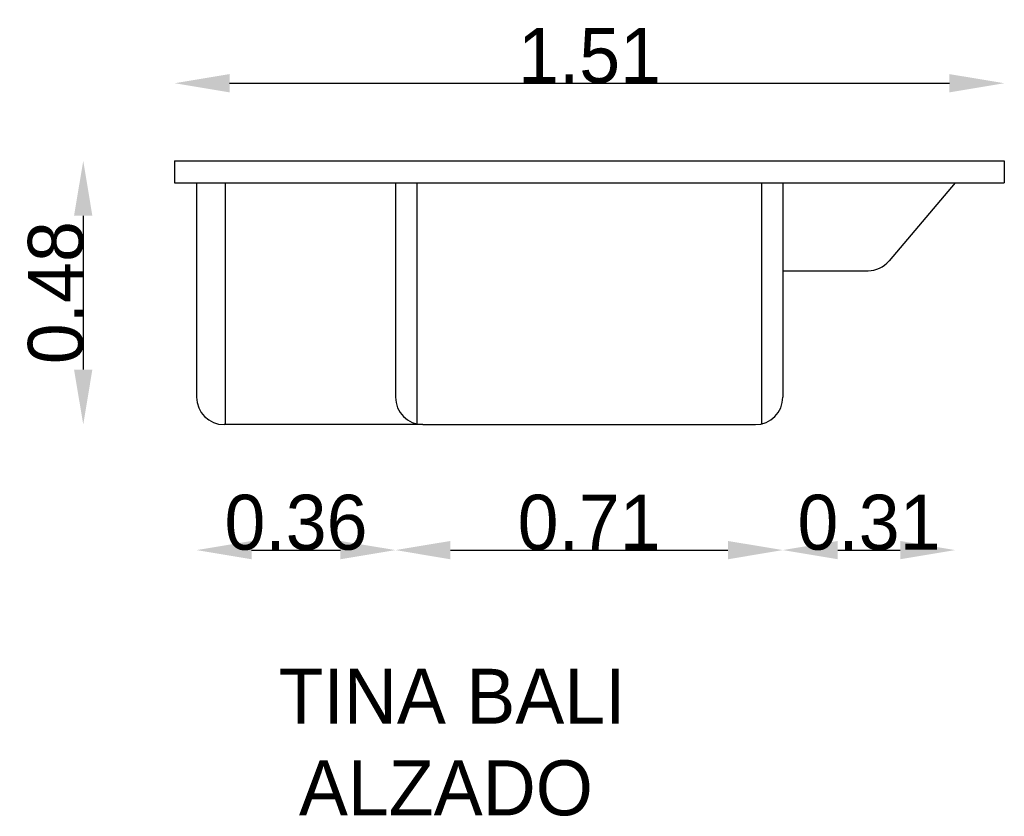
# Model space of a CAD drawing. Extents: x -5.2 to -3.4, y 0.06 to 1.51.
import ezdxf

# ---------------------------------------------------------------- set-up
doc = ezdxf.new("R2010")
doc.units = 0
doc.header["$MEASUREMENT"] = 0
doc.layers.get('0').update_dxf_attribs({"linetype": 'CONTINUOUS'})
doc.layers.get('DEFPOINTS').update_dxf_attribs({"linetype": 'CONTINUOUS'})
doc.dimstyles.get("Standard").update_dxf_attribs({"dimtxt": 0.18, "dimasz": 0.18, "dimexe": 0.18, "dimexo": 0.0625, "dimgap": 0.09, "dimtad": 0, "dimtih": 1, "dimtoh": 1, "dimdec": 4, "dimzin": 0, "dimdsep": 46, "dimtxsty": 'Standard', "dimcen": 0.09, "dimadec": 0, "dimazin": 0, "dimtfac": 1, "dimtdec": 4, "dimtofl": 0, "dimtmove": 0, "dimatfit": 3, "dimfxl": 0, "dimtolj": 1, "dimtzin": 0, "dimarcsym": 0})

# ---------------------------------------------------------------- blocks, each defined once
blk = doc.blocks.new('*D4')
at = {"color": 0, "linetype": 'ByBlock'}
blk.add_line((-5.0808, 1.1573), (-5.0808, 0.8773), dxfattribs=at)
for points in [[(-5.0975, 1.1573), (-5.0642, 1.1573), (-5.0808, 1.2573)], [(-5.0975, 0.8773), (-5.0642, 0.8773), (-5.0808, 0.7773)]]:
    blk.add_solid(points, dxfattribs=at)
at = {"layer": 'DEFPOINTS', "color": 0, "linetype": 'ByBlock'}
for p in [(-4.9145, 1.2573), (-5.0808, 0.7773), (-4.8745, 0.7773)]:
    blk.add_point(p, dxfattribs=at)
at = {"color": 0, "linetype": 'ByBlock', "insert": (-5.1308, 1.0173), "char_height": 0.1, "attachment_point": 5, "rotation": 90}
blk.add_mtext('\\A1;0.48', dxfattribs=at)
blk = doc.blocks.new('*D3')
at = {"color": 0, "linetype": 'ByBlock'}
blk.add_line((-3.7075, 0.5489), (-3.594, 0.5489), dxfattribs=at)
for points in [[(-3.7075, 0.5655), (-3.7075, 0.5322), (-3.8075, 0.5489)], [(-3.594, 0.5655), (-3.594, 0.5322), (-3.494, 0.5489)]]:
    blk.add_solid(points, dxfattribs=at)
at = {"layer": 'DEFPOINTS', "color": 0, "linetype": 'ByBlock'}
for p in [(-3.494, 1.2173), (-3.8075, 0.7773), (-3.494, 0.5489)]:
    blk.add_point(p, dxfattribs=at)
at = {"color": 0, "linetype": 'ByBlock', "insert": (-3.6508, 0.5989), "char_height": 0.1, "attachment_point": 5}
blk.add_mtext('\\A1;0.31', dxfattribs=at)
blk = doc.blocks.new('*D2')
at = {"color": 0, "linetype": 'ByBlock'}
blk.add_line((-4.4126, 0.5489), (-3.9075, 0.5489), dxfattribs=at)
for points in [[(-4.4126, 0.5655), (-4.4126, 0.5322), (-4.5126, 0.5489)], [(-3.9075, 0.5655), (-3.9075, 0.5322), (-3.8075, 0.5489)]]:
    blk.add_solid(points, dxfattribs=at)
at = {"layer": 'DEFPOINTS', "color": 0, "linetype": 'ByBlock'}
for p in [(-4.5126, 0.7773), (-3.8075, 0.7773), (-3.8075, 0.5489)]:
    blk.add_point(p, dxfattribs=at)
at = {"color": 0, "linetype": 'ByBlock', "insert": (-4.1601, 0.5989), "char_height": 0.1, "attachment_point": 5}
blk.add_mtext('\\A1;0.71', dxfattribs=at)
blk = doc.blocks.new('*D1')
at = {"color": 0, "linetype": 'ByBlock'}
blk.add_line((-4.7745, 0.5489), (-4.6126, 0.5489), dxfattribs=at)
for points in [[(-4.7745, 0.5655), (-4.7745, 0.5322), (-4.8745, 0.5489)], [(-4.6126, 0.5655), (-4.6126, 0.5322), (-4.5126, 0.5489)]]:
    blk.add_solid(points, dxfattribs=at)
at = {"layer": 'DEFPOINTS', "color": 0, "linetype": 'ByBlock'}
for p in [(-4.8745, 0.7773), (-4.5126, 0.7773), (-4.5126, 0.5489)]:
    blk.add_point(p, dxfattribs=at)
at = {"color": 0, "linetype": 'ByBlock', "insert": (-4.6936, 0.5989), "char_height": 0.1, "attachment_point": 5}
blk.add_mtext('\\A1;0.36', dxfattribs=at)
blk = doc.blocks.new('*D0')
at = {"color": 0, "linetype": 'ByBlock'}
blk.add_line((-4.8145, 1.3984), (-3.5045, 1.3984), dxfattribs=at)
for points in [[(-4.8145, 1.415), (-4.8145, 1.3817), (-4.9145, 1.3984)], [(-3.5045, 1.415), (-3.5045, 1.3817), (-3.4045, 1.3984)]]:
    blk.add_solid(points, dxfattribs=at)
at = {"layer": 'DEFPOINTS', "color": 0, "linetype": 'ByBlock'}
for p in [(-3.4045, 1.3984), (-4.9145, 1.2573), (-3.4045, 1.2573)]:
    blk.add_point(p, dxfattribs=at)
at = {"color": 0, "linetype": 'ByBlock', "insert": (-4.1595, 1.4484), "char_height": 0.1, "attachment_point": 5}
blk.add_mtext('\\A1;1.51', dxfattribs=at)

msp = doc.modelspace()

# ---------------------------------------------------------------- linework, layer by layer
for p, q in [((-4.9145, 1.2573), (-3.4045, 1.2573)), ((-4.9145, 1.2573), (-4.9145, 1.2173)), ((-3.4045, 1.2573), (-3.4045, 1.2173)), ((-4.9145, 1.2173), (-3.4045, 1.2173)), ((-4.8745, 1.2173), (-4.8745, 0.8273)), ((-4.8226, 1.2173), (-4.8226, 0.7773)), ((-4.5126, 1.2173), (-4.5126, 0.8273)), ((-4.4739, 1.2173), (-4.4739, 0.7773)), ((-3.8463, 1.2173), (-3.8463, 0.7773)), ((-3.8075, 1.2173), (-3.8075, 0.8273)), ((-3.494, 1.2173), (-3.6143, 1.075)), ((-3.8075, 1.0573), (-3.6525, 1.0573)), ((-4.4626, 0.7773), (-4.8245, 0.7773)), ((-4.4626, 0.7773), (-3.8575, 0.7773))]:
    msp.add_line(p, q)
for centre, start, end in [((-3.6525, 1.1073), 270, 319.7789), ((-4.8245, 0.8273), 180, 270), ((-4.4626, 0.8273), 180, 270), ((-3.8575, 0.8273), 270, 0)]:
    msp.add_arc(centre, 0.05, start, end)

# ---------------------------------------------------------------- texts
at = {"color": 5}
for s, p in [('TINA BALI', (-4.7254, 0.233)), (' ALZADO', (-4.7254, 0.0663))]:
    msp.add_text(s, height=0.1, dxfattribs=at).set_placement(p)

# ---------------------------------------------------------------- dimensions: what is measured, and where the dimension line sits
at = {"color": 1}
for base, p1, p2, override, picture, middle in [((-3.4045, 1.3984), (-4.9145, 1.2573), (-3.4045, 1.2573), {"dimtxt": 0.1, "dimasz": 0.1, "dimexe": 1.25, "dimexo": 0.625, "dimgap": 0, "dimtad": 1, "dimtih": 0, "dimtoh": 0, "dimdec": 2, "dimzin": 8, "dimcen": 2.5, "dimse1": 1, "dimse2": 1, "dimtdec": 2, "dimtix": 1, "dimtofl": 1}, '*D0', (-4.1595, 1.4484)), ((-3.494, 0.5489), (-3.8075, 0.7773), (-3.494, 1.2173), {"dimtxt": 0.1, "dimasz": 0.1, "dimexe": 1.25, "dimexo": 0.625, "dimgap": 0, "dimtad": 1, "dimtih": 0, "dimtoh": 0, "dimdec": 2, "dimzin": 8, "dimcen": 2.5, "dimse1": 1, "dimse2": 1, "dimtdec": 2, "dimtix": 1, "dimtofl": 1, "dimtmove": 1}, '*D3', (-3.6508, 0.5989)), ((-4.5126, 0.5489), (-4.8745, 0.7773), (-4.5126, 0.7773), {"dimtxt": 0.1, "dimasz": 0.1, "dimexe": 1.25, "dimexo": 0.625, "dimgap": 0, "dimtad": 1, "dimtih": 0, "dimtoh": 0, "dimdec": 2, "dimzin": 8, "dimcen": 2.5, "dimse1": 1, "dimse2": 1, "dimtdec": 2, "dimtix": 1, "dimtofl": 1}, '*D1', (-4.6936, 0.5989)), ((-3.8075, 0.5489), (-4.5126, 0.7773), (-3.8075, 0.7773), {"dimtxt": 0.1, "dimasz": 0.1, "dimexe": 1.25, "dimexo": 0.625, "dimgap": 0, "dimtad": 1, "dimtih": 0, "dimtoh": 0, "dimdec": 2, "dimzin": 8, "dimcen": 2.5, "dimse1": 1, "dimse2": 1, "dimtdec": 2, "dimtix": 1, "dimtofl": 1, "dimtmove": 1}, '*D2', (-4.1601, 0.5989))]:
    dim = msp.add_linear_dim(base=base, p1=p1, p2=p2, dimstyle='Standard', override=override, dxfattribs=at)
    dim.commit()
    dim.dimension.update_dxf_attribs({"geometry": picture, "text_midpoint": middle})
dim = msp.add_linear_dim(base=(-5.0808, 0.7773), p1=(-4.9145, 1.2573), p2=(-4.8745, 0.7773), angle=90, dimstyle='Standard', override={"dimtxt": 0.1, "dimasz": 0.1, "dimexe": 1.25, "dimexo": 0.625, "dimgap": 0, "dimtad": 1, "dimtih": 0, "dimtoh": 0, "dimdec": 2, "dimzin": 8, "dimcen": 2.5, "dimse1": 1, "dimse2": 1, "dimtdec": 2, "dimtix": 1, "dimtofl": 1}, dxfattribs=at)
dim.commit()
dim.dimension.update_dxf_attribs({"geometry": '*D4', "text_midpoint": (-5.1308, 1.0173)})

doc.saveas('drawing.dxf')
